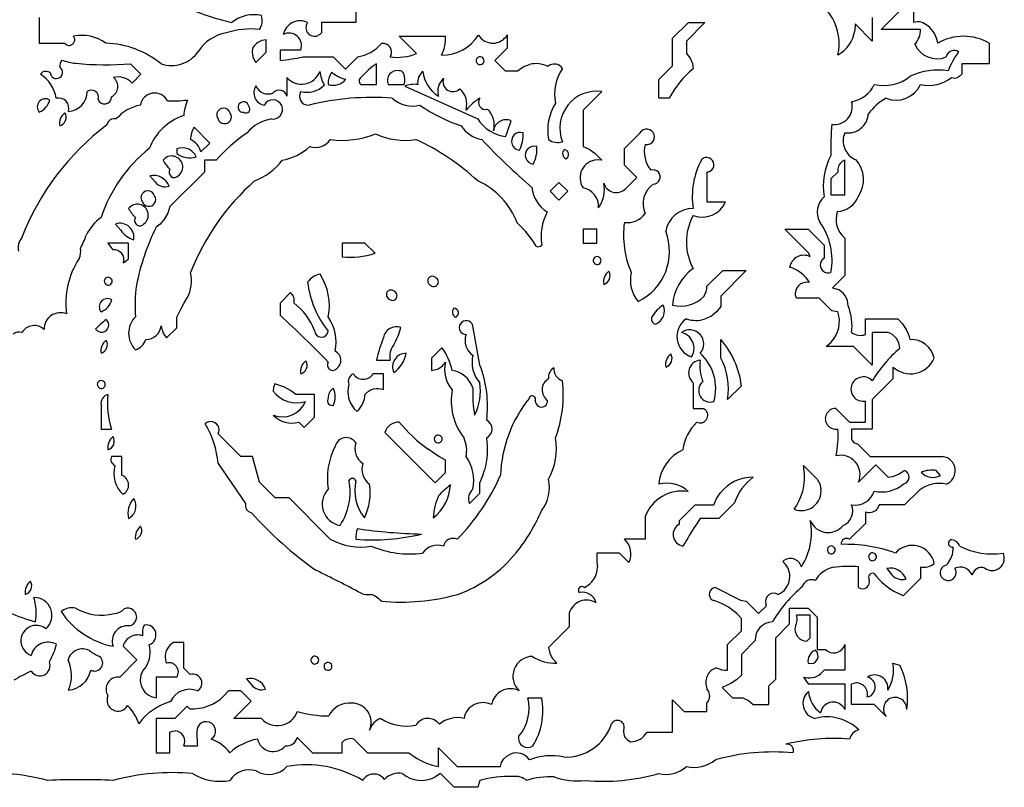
# Model space of a CAD drawing. Extents: x 0.03 to 1.4, y 0.1 to 1.71.
# Tile 2 of 7: x 0.66 to 1.37, y 0.1 to 0.66. Entities that reach past the tile are written whole.
import ezdxf

# ---------------------------------------------------------------- set-up
doc = ezdxf.new("R2010")
doc.units = 0
doc.header["$MEASUREMENT"] = 0
doc.linetypes.add('solid', pattern=[0])
doc.layers.add('1', color=7, linetype='solid')

msp = doc.modelspace()

# ---------------------------------------------------------------- linework, layer by layer
at = {"layer": '1', "color": 3, "linetype": 'solid'}
for p, q in [((1.305158, 0.678622), (1.305158, 0.655079)), ((0.900118, 0.671535), (0.900118, 0.655079)), ((0.670079, 0.658622), (0.670079, 0.640079)), ((1.275157, 0.658622), (1.275157, 0.641535)), ((1.281614, 0.650079), (1.295158, 0.663622)), ((0.875079, 0.655079), (0.875079, 0.647559)), ((0.900118, 0.655079), (0.875079, 0.655079)), ((1.130118, 0.643622), (1.141575, 0.655079)), ((1.153661, 0.655079), (1.140118, 0.641535)), ((1.141575, 0.655079), (1.153661, 0.655079)), ((1.262638, 0.654055), (1.262402, 0.649134)), ((1.275157, 0.641535), (1.262638, 0.654055)), ((0.847402, 0.64626), (0.847362, 0.646339)), ((0.873937, 0.646417), (0.872559, 0.645591)), ((0.875079, 0.647559), (0.873937, 0.646417)), ((0.931575, 0.645079), (0.965118, 0.645079)), ((0.944055, 0.632559), (0.931575, 0.645079)), ((1.010118, 0.646102), (1.010118, 0.636535)), ((1.130118, 0.623622), (1.130118, 0.643622)), ((1.310158, 0.650079), (1.281614, 0.650079)), ((0.670079, 0.640079), (0.688622, 0.640079)), ((0.825079, 0.636535), (0.824764, 0.633465)), ((0.835079, 0.642559), (0.83189, 0.641969)), ((0.835079, 0.633622), (0.835079, 0.642559)), ((0.914882, 0.636024), (0.919055, 0.640079)), ((0.919055, 0.640079), (0.920787, 0.639961)), ((0.920787, 0.639961), (0.922402, 0.63937)), ((1.010118, 0.636535), (1.001142, 0.627559)), ((1.140118, 0.641535), (1.140118, 0.632559)), ((1.305945, 0.639528), (1.305866, 0.639331)), ((1.305945, 0.639355), (1.305945, 0.639528)), ((1.360157, 0.640079), (1.360157, 0.625079)), ((0.785827, 0.634213), (0.785827, 0.634331)), ((0.824764, 0.633465), (0.825236, 0.630433)), ((0.827599, 0.626102), (0.835079, 0.633622)), ((0.845079, 0.635079), (0.845079, 0.627559)), ((0.860079, 0.635079), (0.845079, 0.635079)), ((0.861575, 0.630079), (0.883622, 0.630079)), ((0.883622, 0.630079), (0.892598, 0.621102)), ((0.892598, 0.621102), (0.901575, 0.630079)), ((0.901575, 0.630079), (0.906339, 0.631299)), ((0.906339, 0.631299), (0.910827, 0.633307)), ((0.910827, 0.633307), (0.914882, 0.636024)), ((1.140118, 0.632559), (1.142795, 0.629213)), ((0.744055, 0.617559), (0.736535, 0.625079)), ((0.915118, 0.610079), (0.915118, 0.625079)), ((1.001142, 0.627559), (1.008662, 0.620079)), ((1.017599, 0.620079), (1.021614, 0.622953)), ((1.021614, 0.622953), (1.026181, 0.624685)), ((1.120118, 0.613622), (1.130118, 0.623622)), ((1.142795, 0.629213), (1.144488, 0.625315)), ((1.144488, 0.625315), (1.145118, 0.621535)), ((1.340158, 0.625079), (1.340158, 0.617559)), ((1.360157, 0.625079), (1.340158, 0.625079)), ((0.737598, 0.611102), (0.744055, 0.617559)), ((0.850079, 0.615079), (0.850079, 0.601535)), ((1.008662, 0.620079), (1.017599, 0.620079)), ((1.338977, 0.616299), (1.337559, 0.615354)), ((1.340158, 0.617559), (1.338977, 0.616299)), ((0.903622, 0.610079), (0.915118, 0.610079)), ((0.923622, 0.610079), (0.935118, 0.610079)), ((0.93563, 0.608819), (0.988661, 0.585079)), ((1.120118, 0.600079), (1.120118, 0.613622)), ((1.078661, 0.605079), (1.065118, 0.591535)), ((0.712874, 0.599409), (0.712874, 0.599331)), ((1.127638, 0.600079), (1.120118, 0.600079)), ((1.065118, 0.591535), (1.065118, 0.565079)), ((0.794055, 0.567559), (0.782598, 0.579016)), ((1.095118, 0.563583), (1.106575, 0.575079)), ((1.106575, 0.575079), (1.10752, 0.576181)), ((0.787598, 0.561102), (0.794055, 0.567559)), ((1.065118, 0.565079), (1.069606, 0.563032)), ((0.770079, 0.563307), (0.770079, 0.560079)), ((1.069606, 0.563032), (1.073661, 0.560276)), ((1.073661, 0.560276), (1.078661, 0.555079)), ((1.095118, 0.551535), (1.095118, 0.563583)), ((0.790079, 0.555079), (0.790079, 0.546535)), ((0.798622, 0.555079), (0.790079, 0.555079)), ((1.078661, 0.555079), (1.075276, 0.555354)), ((1.104095, 0.542559), (1.095118, 0.551535)), ((1.255158, 0.555079), (1.253386, 0.554213)), ((1.255158, 0.530079), (1.255158, 0.555079)), ((0.750591, 0.543819), (0.75437, 0.539331)), ((0.790079, 0.546535), (0.765079, 0.521535)), ((1.155118, 0.546535), (1.155118, 0.525039)), ((1.250158, 0.546535), (1.245157, 0.541535)), ((1.047598, 0.539016), (1.041142, 0.532559)), ((1.054095, 0.532559), (1.047598, 0.539016)), ((1.095866, 0.534331), (1.104095, 0.542559)), ((1.245157, 0.541535), (1.245157, 0.530079)), ((1.041142, 0.532559), (1.047598, 0.526102)), ((1.047598, 0.526102), (1.054095, 0.532559)), ((1.245157, 0.530079), (1.255158, 0.530079)), ((1.155118, 0.525039), (1.168661, 0.525039)), ((0.763662, 0.516811), (0.76126, 0.51252)), ((0.765079, 0.521535), (0.763662, 0.516811)), ((0.725591, 0.508819), (0.729331, 0.504331)), ((0.740079, 0.513583), (0.739606, 0.512756)), ((0.758032, 0.508819), (0.755079, 0.506535)), ((0.76126, 0.51252), (0.758032, 0.508819)), ((1.065118, 0.505039), (1.065118, 0.495039)), ((1.075118, 0.505039), (1.065118, 0.505039)), ((1.075118, 0.495039), (1.075118, 0.505039)), ((1.211614, 0.505039), (1.228662, 0.505039)), ((1.229095, 0.487559), (1.211614, 0.505039)), ((1.228662, 0.505039), (1.240158, 0.493583)), ((0.720079, 0.495039), (0.723622, 0.490039)), ((0.735079, 0.495039), (0.720079, 0.495039)), ((0.735079, 0.483583), (0.735079, 0.495039)), ((0.890118, 0.495039), (0.890118, 0.485039)), ((0.906575, 0.495039), (0.890118, 0.495039)), ((0.914055, 0.487559), (0.906575, 0.495039)), ((1.065118, 0.495039), (1.075118, 0.495039)), ((1.240158, 0.493583), (1.240158, 0.484016)), ((1.255158, 0.498583), (1.255158, 0.471535)), ((1.230118, 0.485039), (1.229095, 0.487559)), ((0.731339, 0.480591), (0.735079, 0.483583)), ((1.238071, 0.481811), (1.237559, 0.480394)), ((1.238976, 0.483032), (1.238071, 0.481811)), ((1.240158, 0.484016), (1.238976, 0.483032)), ((1.155118, 0.463622), (1.166614, 0.475039)), ((1.183661, 0.475039), (1.165118, 0.456496)), ((1.166614, 0.475039), (1.183661, 0.475039)), ((1.255158, 0.471535), (1.246181, 0.462559)), ((0.852598, 0.459016), (0.845079, 0.451496)), ((1.219488, 0.457087), (1.21941, 0.459173)), ((1.246181, 0.462559), (1.249488, 0.461654)), ((0.772598, 0.446102), (0.775079, 0.451102)), ((0.775079, 0.451102), (0.777717, 0.455236)), ((0.845079, 0.451496), (0.845079, 0.442559)), ((1.165118, 0.456496), (1.165118, 0.449016)), ((1.220118, 0.455039), (1.219488, 0.457087)), ((1.236614, 0.455039), (1.220118, 0.455039)), ((1.245866, 0.445787), (1.236614, 0.455039)), ((0.770079, 0.441102), (0.772598, 0.446102)), ((1.162126, 0.445118), (1.158307, 0.442047)), ((1.165118, 0.449016), (1.162126, 0.445118)), ((1.250158, 0.445039), (1.245866, 0.445787)), ((0.770079, 0.433583), (0.770079, 0.441102)), ((1.158307, 0.442047), (1.153898, 0.439921)), ((1.270158, 0.440039), (1.293661, 0.440039)), ((1.270158, 0.428583), (1.270158, 0.440039)), ((1.293661, 0.440039), (1.297047, 0.436457)), ((1.297047, 0.436457), (1.299764, 0.432362)), ((0.762598, 0.426102), (0.770079, 0.433583)), ((0.990118, 0.406496), (0.985118, 0.435039)), ((1.275157, 0.430039), (1.275157, 0.406496)), ((1.286614, 0.430039), (1.275157, 0.430039)), ((1.165118, 0.411496), (1.165118, 0.425039)), ((1.241614, 0.420039), (1.245354, 0.423189)), ((0.962598, 0.419016), (0.955118, 0.411496)), ((1.261614, 0.420039), (1.241614, 0.420039)), ((1.275157, 0.406496), (1.261614, 0.420039)), ((0.915118, 0.410039), (0.925118, 0.410039)), ((0.955118, 0.411496), (0.955118, 0.402559)), ((0.955118, 0.402559), (0.958307, 0.40315)), ((1.290158, 0.405039), (1.290158, 0.396496)), ((0.920118, 0.400039), (0.912598, 0.400039)), ((0.920118, 0.388583), (0.920118, 0.400039)), ((1.145118, 0.393583), (1.145118, 0.375039)), ((1.290158, 0.396496), (1.275157, 0.381496)), ((0.713622, 0.390039), (0.714252, 0.389685)), ((0.840394, 0.390276), (0.840079, 0.387559)), ((0.841339, 0.392756), (0.840394, 0.390276)), ((0.848307, 0.390354), (0.841339, 0.392756)), ((0.852598, 0.387992), (0.848307, 0.390354)), ((0.856575, 0.385039), (0.852598, 0.387992)), ((1.180118, 0.391496), (1.170118, 0.381496)), ((0.870079, 0.385039), (0.856575, 0.385039)), ((0.870079, 0.368583), (0.870079, 0.385039)), ((0.880079, 0.382559), (0.879685, 0.381772)), ((1.265512, 0.380472), (1.263465, 0.381575)), ((1.267795, 0.379961), (1.265512, 0.380472)), ((1.270158, 0.380039), (1.267795, 0.379961)), ((1.270158, 0.365039), (1.270158, 0.380039)), ((1.275157, 0.381496), (1.275157, 0.360039)), ((0.715079, 0.377559), (0.715079, 0.360039)), ((1.145118, 0.375039), (1.152638, 0.375039)), ((1.152638, 0.375039), (1.153819, 0.374213)), ((1.248662, 0.375039), (1.258662, 0.365039)), ((0.858622, 0.365039), (0.862598, 0.361063)), ((0.862598, 0.361063), (0.870079, 0.368583)), ((1.258662, 0.365039), (1.270158, 0.365039)), ((0.715079, 0.360039), (0.722598, 0.360039)), ((0.800079, 0.356496), (0.800669, 0.357992)), ((0.800827, 0.359567), (0.800551, 0.361102)), ((0.800669, 0.357992), (0.800827, 0.359567)), ((0.921142, 0.357559), (0.957599, 0.321063)), ((1.260158, 0.360039), (1.260158, 0.35252)), ((1.275157, 0.360039), (1.260158, 0.360039)), ((0.816575, 0.340039), (0.800079, 0.356496)), ((1.260158, 0.35252), (1.260748, 0.351378)), ((0.956654, 0.342559), (0.952598, 0.345315)), ((1.26441, 0.349291), (1.273661, 0.340039)), ((0.730079, 0.340039), (0.722598, 0.340039)), ((0.730079, 0.326496), (0.730079, 0.340039)), ((0.825079, 0.340039), (0.816575, 0.340039)), ((0.830079, 0.321496), (0.825079, 0.340039)), ((0.960827, 0.339961), (0.956654, 0.342559)), ((0.965118, 0.33752), (0.960827, 0.339961)), ((0.965118, 0.328583), (0.965118, 0.33752)), ((1.273661, 0.340039), (1.281181, 0.340039)), ((1.281181, 0.340039), (1.323701, 0.340039)), ((1.323701, 0.340039), (1.326378, 0.340039)), ((0.800079, 0.335039), (0.820079, 0.306063)), ((0.992087, 0.325591), (0.993661, 0.330236)), ((1.225118, 0.333583), (1.235118, 0.323583)), ((1.277638, 0.334016), (1.265158, 0.321496)), ((1.286614, 0.325039), (1.277638, 0.334016)), ((1.324646, 0.32626), (1.321614, 0.330039)), ((0.957599, 0.321063), (0.965118, 0.328583)), ((0.990118, 0.321063), (0.992087, 0.325591)), ((1.235118, 0.323583), (1.236969, 0.320315)), ((0.841575, 0.310039), (0.830079, 0.321496)), ((0.990118, 0.313583), (0.990118, 0.321063)), ((1.236969, 0.320315), (1.237874, 0.316693)), ((1.30941, 0.315748), (1.298661, 0.305039)), ((0.851575, 0.310039), (0.841575, 0.310039)), ((0.881575, 0.28), (0.851575, 0.310039)), ((0.982599, 0.306063), (0.990118, 0.313583)), ((1.160118, 0.305039), (1.162126, 0.309528)), ((1.162126, 0.309528), (1.164843, 0.313622)), ((1.135118, 0.293583), (1.146575, 0.305039)), ((1.146575, 0.305039), (1.160118, 0.305039)), ((1.175118, 0.306496), (1.163661, 0.295039)), ((1.279449, 0.303268), (1.278347, 0.301732)), ((1.280158, 0.305039), (1.279449, 0.303268)), ((1.298661, 0.305039), (1.280158, 0.305039)), ((1.110118, 0.296457), (1.110118, 0.280039)), ((1.135118, 0.291063), (1.135118, 0.293583)), ((1.150118, 0.295039), (1.147087, 0.290354)), ((1.163661, 0.295039), (1.150118, 0.295039)), ((1.270158, 0.300039), (1.270158, 0.291496)), ((1.270158, 0.291496), (1.258662, 0.280039)), ((1.110118, 0.280039), (1.095118, 0.280039)), ((1.255551, 0.280512), (1.254567, 0.280118)), ((1.256614, 0.28063), (1.255551, 0.280512)), ((1.257677, 0.280472), (1.256614, 0.28063)), ((1.258662, 0.280039), (1.257677, 0.280472)), ((1.075118, 0.270039), (1.075118, 0.263976)), ((1.091575, 0.270039), (1.075118, 0.270039)), ((1.098346, 0.263268), (1.091575, 0.270039)), ((1.075118, 0.263976), (1.075591, 0.259685)), ((1.265158, 0.245039), (1.265158, 0.260039)), ((1.285669, 0.25878), (1.28941, 0.254291)), ((1.310158, 0.260039), (1.310158, 0.251496)), ((1.310158, 0.251496), (1.297638, 0.238976)), ((1.161181, 0.245039), (1.179449, 0.235827)), ((1.22441, 0.245866), (1.22441, 0.245748)), ((1.297638, 0.238976), (1.293189, 0.241063)), ((1.179449, 0.235827), (1.183661, 0.235039)), ((1.183661, 0.235039), (1.192638, 0.226063)), ((1.192638, 0.226063), (1.198346, 0.231811)), ((1.198346, 0.231811), (1.197756, 0.233268)), ((1.215118, 0.230039), (1.228662, 0.230039)), ((1.215118, 0.218543), (1.215118, 0.230039)), ((1.228662, 0.230039), (1.235118, 0.223543)), ((1.055118, 0.226496), (1.055118, 0.216496)), ((1.180118, 0.22252), (1.176693, 0.226024)), ((1.180118, 0.213543), (1.180118, 0.22252)), ((1.230118, 0.225039), (1.220118, 0.225039)), ((1.230118, 0.208543), (1.230118, 0.225039)), ((1.235118, 0.223543), (1.235118, 0.200039)), ((1.055118, 0.216496), (1.040118, 0.201496)), ((1.205118, 0.208543), (1.215118, 0.218543)), ((1.170118, 0.203543), (1.180118, 0.213543)), ((1.205118, 0.178543), (1.205118, 0.208543)), ((1.227638, 0.206063), (1.230118, 0.208543)), ((0.731102, 0.20252), (0.741102, 0.19252)), ((0.765118, 0.203189), (0.763228, 0.200827)), ((0.767599, 0.205039), (0.765118, 0.203189)), ((0.775079, 0.205039), (0.767599, 0.205039)), ((0.775079, 0.186496), (0.775079, 0.205039)), ((1.040118, 0.201496), (1.040906, 0.197441)), ((1.170118, 0.185039), (1.170118, 0.203543)), ((1.190118, 0.206496), (1.180118, 0.196496)), ((1.255158, 0.203543), (1.255158, 0.185039)), ((1.040906, 0.197441), (1.042677, 0.19378)), ((1.042677, 0.19378), (1.046142, 0.190039)), ((1.180118, 0.196496), (1.180118, 0.181496)), ((1.235118, 0.200039), (1.241181, 0.200039)), ((1.241181, 0.200039), (1.242913, 0.198701)), ((0.741102, 0.19252), (0.728622, 0.180039)), ((0.779803, 0.181772), (0.775079, 0.186496)), ((1.290158, 0.190039), (1.295158, 0.188543)), ((0.728622, 0.180039), (0.726299, 0.18)), ((0.755079, 0.180039), (0.755079, 0.165)), ((0.770079, 0.180039), (0.755079, 0.180039)), ((0.820591, 0.17878), (0.82437, 0.174291)), ((1.180118, 0.181496), (1.176535, 0.17811)), ((1.225118, 0.180039), (1.228662, 0.175)), ((1.240158, 0.185039), (1.237835, 0.18248)), ((1.255158, 0.185039), (1.240158, 0.185039)), ((1.17252, 0.175315), (1.166181, 0.17252)), ((1.166181, 0.17252), (1.173661, 0.165)), ((1.176535, 0.17811), (1.17252, 0.175315)), ((1.200118, 0.173543), (1.205118, 0.178543)), ((1.200118, 0.16), (1.200118, 0.173543)), ((1.228662, 0.175), (1.255158, 0.175)), ((1.255158, 0.175), (1.255158, 0.156496)), ((1.260158, 0.175), (1.262165, 0.175669)), ((1.260158, 0.16), (1.260158, 0.175)), ((0.807598, 0.17), (0.804331, 0.166339)), ((0.816575, 0.17), (0.807598, 0.17)), ((0.824055, 0.16252), (0.816575, 0.17)), ((1.025118, 0.165), (1.035118, 0.165)), ((1.173661, 0.165), (1.181181, 0.165)), ((1.181181, 0.165), (1.185236, 0.162992)), ((1.286378, 0.170472), (1.286378, 0.170551)), ((0.777599, 0.158976), (0.768622, 0.15)), ((0.779567, 0.157008), (0.777599, 0.158976)), ((0.811535, 0.15), (0.824055, 0.16252)), ((1.130118, 0.163543), (1.138662, 0.155)), ((1.130118, 0.14), (1.130118, 0.163543)), ((1.155118, 0.161063), (1.15626, 0.162756)), ((1.155118, 0.155), (1.155118, 0.161063)), ((1.185236, 0.162992), (1.188661, 0.16)), ((1.188661, 0.16), (1.200118, 0.16)), ((1.276614, 0.16), (1.260158, 0.16)), ((1.285158, 0.151496), (1.276614, 0.16)), ((1.138662, 0.155), (1.155118, 0.155)), ((0.755079, 0.15), (0.755079, 0.125)), ((0.768622, 0.15), (0.755079, 0.15)), ((0.831575, 0.15), (0.811535, 0.15)), ((0.765079, 0.14), (0.76689, 0.140709)), ((0.765079, 0.125), (0.765079, 0.14)), ((0.76689, 0.140709), (0.76878, 0.140906)), ((0.857598, 0.136063), (0.868622, 0.125)), ((1.018347, 0.13689), (1.018347, 0.136772)), ((1.111575, 0.14), (1.130118, 0.14)), ((0.775079, 0.13), (0.785079, 0.13)), ((0.890118, 0.13252), (0.891693, 0.133937)), ((0.890118, 0.125), (0.890118, 0.13252)), ((0.898622, 0.135), (0.908622, 0.125)), ((0.755079, 0.125), (0.765079, 0.125)), ((0.868622, 0.125), (0.890118, 0.125)), ((0.908622, 0.125), (0.938622, 0.125)), ((0.938622, 0.125), (0.942599, 0.122126)), ((0.960118, 0.128543), (0.973661, 0.115)), ((0.960118, 0.115), (0.960118, 0.128543)), ((1.00752, 0.120551), (1.009724, 0.122638)), ((1.009724, 0.122638), (1.012362, 0.124134)), ((0.973661, 0.115), (1.005118, 0.115)), ((1.005118, 0.115), (1.005945, 0.117953)), ((1.005945, 0.117953), (1.00752, 0.120551)), ((0.961575, 0.11), (0.95748, 0.107323)), ((0.971575, 0.1), (0.961575, 0.11)), ((0.990118, 0.105), (0.988661, 0.1)), ((0.988661, 0.1), (0.971575, 0.1))]:
    msp.add_line(p, q, dxfattribs=at)
for centre, radius, start, end in [((1.214183, 0.639819), 0.036916, 347.032732, 432.768962), ((0.858749, 0.858393), 0.209097, 246.247543, 256.540157), ((0.82592, 0.635831), 0.024898, 76.873554, 129.513613), ((0.820875, 0.656568), 0.011261, 324.815465, 378.167183), ((0.85958, 0.643975), 0.012391, 63.652978, 169.376418), ((0.870116, 0.651357), 0.006263, 143.538051, 292.964053), ((1.308163, 0.645115), 0.010407, 45.687914, 106.784263), ((1.303765, 0.637551), 0.019041, 7.628068, 52.209597), ((0.691872, 0.642551), 0.004083, 217.266077, 398.245231), ((0.701231, 0.616304), 0.029425, 53.769213, 102.067376), ((0.811379, 0.617432), 0.030634, 100.441309, 146.521191), ((0.823997, 0.590646), 0.059743, 84.157093, 107.70612), ((0.851558, 0.638266), 0.009098, -20.507274, 117.460771), ((0.937602, 0.64338), 0.027568, -25.89963, 3.532358), ((0.96272, 0.662665), 0.031328, 269.418369, 327.743465), ((0.999619, 0.652237), 0.01216, 211.160038, 329.703422), ((1.238241, 0.652885), 0.02445, 299.169024, 351.174367), ((1.29655, 0.649281), 0.01363, 313.114504, 363.354446), ((1.341394, 0.607369), 0.037706, 60.157362, 119.830792), ((0.716682, 0.574031), 0.066037, 50.571899, 88.316081), ((0.835979, 0.629856), 0.012784, 108.655838, 148.502243), ((0.919435, 0.63346), 0.006613, -30.753494, 63.348242), ((1.322023, 0.646247), 0.017493, 203.202246, 292.442582), ((0.766192, 0.647518), 0.023719, 251.388855, 325.876091), ((0.836249, 0.633631), 0.011468, 196.1906, 221.031598), ((0.826574, 0.803961), 0.17737, 275.988355, 281.380909), ((0.930034, 0.666085), 0.03634, 262.225388, 292.695445), ((0.990272, 0.627389), 0.002816, 60.618236, 235.112836), ((0.990358, 0.627335), 0.002823, 233.045973, 422.690218), ((1.334543, 0.628868), 0.005967, 56.067951, 168.277775), ((1.403229, 0.588079), 0.079771, 145.012747, 156.349915), ((0.682716, 0.618814), 0.004428, -137.561014, 57.752808), ((0.694879, 0.622971), 0.009809, 150.538476, 182.405908), ((0.703835, 0.68167), 0.056645, 252.008043, 262.796473), ((0.718825, 0.846737), 0.222365, 264.298094, 274.56825), ((0.942333, 0.582735), 0.050335, 122.729197, 138.955469), ((1.030742, 0.605978), 0.019255, 62.587861, 103.700993), ((1.044385, 0.618034), 0.006943, 32.567073, 133.495719), ((0.675014, 0.614953), 0.004701, 45.530085, 146.325735), ((0.656979, 0.595808), 0.025934, 9.478363, 57.003212), ((0.682648, 0.618802), 0.004369, 186.509616, 222.926938), ((0.719111, 0.60853), 0.008206, 295.152118, 412.947322), ((0.727525, 0.601845), 0.013681, 42.582138, 104.692252), ((0.860665, 0.624228), 0.013992, 220.833854, 340.542632), ((0.907364, 0.624863), 0.033922, 188.981666, 206.802378), ((0.892951, 0.611273), 0.012928, 143.208781, 185.301171), ((0.898069, 0.636808), 0.023548, 228.930118, 257.058513), ((0.906292, 0.612632), 0.003695, 121.351397, 223.719083), ((0.930145, 0.613053), 0.00717, 78.499876, 204.511881), ((0.931772, 0.6166), 0.003484, 30.828738, 93.247167), ((0.925248, 0.613819), 0.010555, 339.246016, 385.638204), ((0.954785, 0.611749), 0.00981, 127.166115, 189.805787), ((0.972812, 0.621994), 0.024077, 185.785588, 238.180636), ((1.077461, 0.603113), 0.033005, 145.575128, 191.495948), ((1.188176, 0.568609), 0.068229, 129.129439, 152.532819), ((1.283521, 0.639624), 0.030341, 256.843089, 309.055688), ((1.323177, 0.571174), 0.049401, 81.876438, 114.567346), ((1.316054, 0.636604), 0.027173, 257.467003, 307.611913), ((1.334746, 0.621522), 0.006779, 251.886274, 294.524177), ((0.835119, 0.603996), 0.009042, 146.277066, 260.471252), ((0.836248, 0.61253), 0.009336, 202.114525, 294.226955), ((0.864673, 0.622113), 0.017643, 254.906895, 314.719496), ((0.88359, 0.621548), 0.011994, 252.978923, 320.12887), ((0.942712, 0.59186), 0.018377, 82.47575, 112.665825), ((0.972328, 0.605084), 0.012715, 131.767299, 196.205032), ((0.970517, 0.612017), 0.00713, 159.037963, 315.816691), ((1.256547, 0.619381), 0.022119, 279.395718, 335.129416), ((1.292392, 0.618243), 0.019552, 248.283325, 335.319504), ((0.690642, 0.605011), 0.014437, 272.765817, 360.222934), ((0.708072, 0.601003), 0.005057, -18.295468, 126.295197), ((0.717602, 0.600952), 0.004999, 198.931841, 361.714866), ((0.754011, 0.593359), 0.010531, 28.028033, 170.599366), ((0.844429, 0.600155), 0.005816, 13.733031, 138.405936), ((0.865751, 0.60168), 0.006613, 149.073646, 273.383895), ((0.911582, 0.413555), 0.187125, 85.404289, 104.053694), ((0.96562, 0.595746), 0.015097, 343.805795, 408.468344), ((1.075204, 0.578373), 0.026929, 82.623719, 201.318897), ((0.674682, 0.593791), 0.005914, 58.239117, 218.879744), ((0.665325, 0.602052), 0.012882, 291.653066, 345.465132), ((0.684288, 0.592872), 0.007411, -17.929622, 103.488847), ((0.748825, 0.565617), 0.029918, 100.014843, 139.419362), ((0.768045, 0.669501), 0.071351, 266.192488, 277.854035), ((0.818262, 0.583098), 0.043414, 158.769813, 174.10226), ((0.818444, 0.593642), 0.0039, 10.171946, 205.409011), ((0.820435, 0.59222), 0.002806, 229.74068, 408.795619), ((0.839872, 0.591968), 0.006981, -41.28042, 153.536096), ((0.941263, 0.616331), 0.021906, 227.895781, 284.034428), ((1.017287, 0.699003), 0.1257, 235.767847, 251.102069), ((1.013458, 0.562635), 0.044122, 121.93643, 139.079778), ((0.994209, 0.597062), 0.005083, 143.591381, 288.564919), ((1.076576, 0.576889), 0.037088, 148.014393, 190.581454), ((1.247804, 0.593982), 0.012861, 260.445604, 376.149897), ((1.303851, 0.566033), 0.03884, 118.770187, 144.366358), ((0.694984, 0.581656), 0.01003, 127.927408, 189.045231), ((0.683231, 0.586289), 0.006479, 286.574903, 390.397111), ((0.787897, 0.549172), 0.04047, 108.464828, 159.140525), ((0.803954, 0.588071), 0.004896, 165.565206, 217.6712), ((0.804081, 0.587728), 0.005113, 18.267182, 162.197559), ((0.804803, 0.586591), 0.00496, 197.746831, 393.537755), ((0.817845, 0.593125), 0.003144, 201.57813, 284.321425), ((0.839927, 0.591865), 0.006871, 259.051201, 319.064064), ((0.984498, 0.580709), 0.016168, 345.04195, 405.517183), ((1.257511, 0.589699), 0.014809, 260.854589, 355.981618), ((0.832072, 0.431403), 0.187153, 127.042147, 158.82188), ((0.724598, 0.579964), 0.005331, 73.607842, 171.11869), ((0.843742, 0.55585), 0.029674, 99.936377, 139.608968), ((0.996032, 0.593015), 0.023366, 213.617981, 259.001975), ((1.011856, 0.59952), 0.027323, 211.907603, 263.700965), ((1.009269, 0.575302), 0.009233, 67.28056, 172.320762), ((0.878092, 0.624167), 0.140654, 338.388417, 343.32996), ((1.476723, 0.56473), 0.231647, 175.89807, 181.520583), ((0.79684, 0.570177), 0.016762, 148.175039, 180.331607), ((0.894833, 0.469426), 0.128814, 124.895022, 138.322392), ((0.889973, 0.633906), 0.064377, 262.504387, 292.270089), ((0.936177, 0.621608), 0.052064, 245.238079, 278.221154), ((1.019672, 0.568837), 0.006526, 73.042214, 262.840863), ((0.999575, 0.57313), 0.022086, 330.820841, 365.062253), ((1.111328, 0.572025), 0.005637, -62.874664, 132.494154), ((1.26902, 0.569283), 0.015025, 157.310868, 247.977183), ((0.774322, 0.557618), 0.013726, 14.704588, 65.202618), ((0.839345, 0.594538), 0.040116, 280.382353, 312.747542), ((0.870765, 0.577506), 0.013115, 251.365879, 325.506004), ((0.876304, 0.420204), 0.164299, 46.854015, 65.812144), ((1.343649, 0.903694), 0.485031, 223.457989, 229.398324), ((1.029672, 0.558837), 0.006526, 73.042214, 262.840863), ((1.009575, 0.56313), 0.022086, 330.820841, 365.062253), ((1.046607, 0.579282), 0.011261, 234.814664, 288.167822), ((1.13161, 0.561654), 0.022039, 167.202321, 218.698925), ((1.111318, 0.572294), 0.005882, 258.234416, 296.015836), ((0.816967, 0.479511), 0.107434, 128.506078, 161.509863), ((0.766407, 0.550238), 0.007968, 306.808655, 502.585455), ((0.774213, 0.553493), 0.010649, 22.447446, 112.84099), ((0.77948, 0.572204), 0.015343, 232.211105, 287.349593), ((1.054632, 0.559931), 0.004335, 138.641338, 242.02776), ((1.051149, 0.559296), 0.003507, 294.420768, 446.248251), ((1.286263, 0.536315), 0.046749, 151.55477, 189.520742), ((0.786268, 0.570064), 0.030174, 209.7781, 225.392223), ((0.810913, 0.581794), 0.044559, 290.578131, 323.16175), ((1.075902, 0.542358), 0.013011, 92.76056, 214.020173), ((1.200491, 0.528809), 0.056063, 151.418535, 188.99964), ((1.154893, 0.551794), 0.005284, -61.167254, 133.442253), ((1.257516, 0.547959), 0.007495, 123.439454, 190.945417), ((1.246953, 0.54102), 0.021806, -33.401312, 41.098), ((0.753205, 0.53193), 0.012173, 21.035359, 102.401524), ((0.768276, 0.546409), 0.003866, 145.789063, 318.718292), ((1.115988, 0.542978), 0.005144, -89.166911, 107.873023), ((1.155098, 0.551209), 0.004673, 270.251314, 300.093841), ((0.761599, 0.544982), 0.009176, 218.017125, 288.868733), ((0.940654, 0.410807), 0.17241, 131.427706, 158.647468), ((0.966503, 0.490604), 0.05421, 20.608624, 65.873746), ((1.057605, 0.533878), 0.022999, 324.709433, 371.804202), ((1.089235, 0.541061), 0.009448, 195.205427, 314.575864), ((1.126458, 0.523454), 0.017744, 125.86159, 202.947931), ((0.748647, 0.52798), 0.004624, 163.52981, 219.497155), ((0.749076, 0.527731), 0.005106, 17.789122, 162.257827), ((0.74979, 0.526578), 0.004956, 198.081346, 393.201314), ((1.051533, 0.537671), 0.023647, 185.429244, 238.263253), ((1.062675, 0.52156), 0.013737, -4.048656, 79.755381), ((0.741424, 0.515237), 0.007958, 306.712076, 502.883278), ((1.151669, 0.53233), 0.01849, 249.248622, 336.777777), ((1.2497, 0.517572), 0.01457, 130.914516, 208.453672), ((1.248637, 0.535698), 0.017821, 273.623928, 337.976284), ((0.762099, 0.535799), 0.03128, 210.253153, 225.254226), ((1.072281, 0.499737), 0.037669, 151.763433, 189.403495), ((1.097613, 0.524845), 0.015014, 260.434778, 326.397528), ((1.14468, 0.50019), 0.019854, 88.736964, 170.160667), ((1.179664, 0.495787), 0.039548, 150.86933, 209.130659), ((1.266904, 0.512278), 0.018043, 161.800433, 229.380435), ((0.734137, 0.486791), 0.032879, 125.42595, 155.031907), ((0.728848, 0.499208), 0.010148, 349.292049, 468.723699), ((0.743273, 0.511446), 0.003893, 160.342693, 318.336867), ((0.972922, 0.459748), 0.066769, 29.588342, 48.408966), ((1.163022, 0.500781), 0.068532, 172.235801, 203.382758), ((1.197116, 0.482308), 0.048827, 349.706369, 395.454272), ((0.649454, 0.519331), 0.057963, 330.856139, 341.218967), ((0.745315, 0.516046), 0.019818, 216.2373, 250.864321), ((0.907441, 0.431421), 0.169872, 153.75656, 168.829132), ((1.087548, 0.488878), 0.040345, 295.816449, 381.375668), ((0.667013, 0.491363), 0.012162, 141.010225, 191.128962), ((1.032517, 0.495699), 0.003353, 242.804073, 320.866994), ((0.688045, 0.488753), 0.012261, 336.069623, 371.047281), ((0.724505, 0.482885), 0.007209, -18.556982, 97.032331), ((0.896051, 0.543638), 0.058898, 264.218655, 287.79932), ((0.74745, 0.451635), 0.057934, 146.300019, 187.989591), ((1.075277, 0.482367), 0.002833, 60.91914, 235.241346), ((1.075362, 0.482314), 0.00284, 233.211318, 422.944848), ((1.225422, 0.475676), 0.010475, 63.366704, 169.643335), ((1.243244, 0.479091), 0.005832, 167.095961, 289.15946), ((0.753479, 0.467682), 0.027246, 332.819354, 372.507193), ((0.876184, 0.459288), 0.013261, 98.549685, 146.871071), ((0.838404, 0.449595), 0.042455, 349.002149, 392.492692), ((1.089923, 0.466656), 0.009937, 127.612563, 189.359447), ((1.078247, 0.471258), 0.006494, 286.744619, 390.227893), ((1.123366, 0.468005), 0.023907, 166.509056, 220.247137), ((1.165435, 0.44754), 0.035405, 125.018198, 175.951694), ((1.207593, 0.452925), 0.025758, 31.280231, 73.013025), ((0.720237, 0.467367), 0.002833, 60.916927, 235.238586), ((0.720323, 0.467314), 0.00284, 233.213585, 422.946405), ((0.933953, 0.474801), 0.069369, 186.843172, 219.046048), ((0.955703, 0.467489), 0.003428, 41.572722, 247.114738), ((0.9567, 0.466774), 0.003376, 226.360829, 422.330131), ((1.227475, 0.45849), 0.008095, 74.735431, 175.159518), ((0.845526, 0.449652), 0.105763, 172.02218, 184.422754), ((0.848793, 0.453603), 0.006617, 341.796791, 414.893052), ((0.925703, 0.457489), 0.003428, 41.572722, 247.116104), ((0.9267, 0.456774), 0.003376, 226.35863, 422.330363), ((1.141668, 0.463715), 0.013451, 327.342936, 359.608842), ((1.244575, 0.449548), 0.013064, -0.956356, 67.910911), ((0.719687, 0.44877), 0.005929, 58.386602, 218.986137), ((0.710183, 0.457123), 0.013038, 292.05408, 345.319785), ((0.827949, 0.415595), 0.045031, 20.678517, 52.95292), ((1.136237, 0.472204), 0.022993, 254.566259, 316.776558), ((0.685567, 0.432727), 0.011755, 67.432443, 181.972181), ((0.974537, 0.444916), 0.004278, 138.395779, 243.047917), ((0.971129, 0.44427), 0.003492, 294.885904, 446.557932), ((1.138765, 0.426956), 0.027759, 123.739682, 148.412139), ((1.113638, 0.445879), 0.010563, 292.253877, 383.197532), ((1.229533, 0.43812), 0.021755, 316.658963, 378.545913), ((1.222577, 0.434941), 0.037899, -7.430991, 22.314038), ((0.750826, 0.396328), 0.053765, 126.535074, 137.632557), ((0.715407, 0.435549), 0.005241, 214.786022, 409.38434), ((0.751903, 0.429528), 0.016824, 134.652166, 225.347823), ((0.315485, -0.138006), 0.785828, 44.071724, 47.628842), ((0.852605, 0.42295), 0.033148, 348.772463, 394.020591), ((0.980257, 0.433617), 0.005065, 16.30833, 210.795549), ((1.118705, 0.439886), 0.003931, 155.824168, 254.254932), ((1.14886, 0.427108), 0.015609, 124.059403, 251.311005), ((1.147182, 0.460296), 0.021453, 250.775521, 288.24207), ((0.655478, 0.423777), 0.006599, 71.617477, 130.180236), ((0.666629, 0.424489), 0.010633, 47.453088, 148.535605), ((0.747463, 0.436487), 0.011448, 270.679523, 352.738542), ((0.774733, 0.436502), 0.015982, 185.251396, 220.596761), ((0.875095, 0.431717), 0.005021, 182.515973, 352.971691), ((0.929713, 0.424487), 0.009803, 71.428684, 168.166928), ((0.876788, 0.449421), 0.058188, 330.833354, 344.406534), ((0.980263, 0.433688), 0.005107, 211.444065, 268.375614), ((1.142582, 0.421849), 0.010157, -42.098568, 126.254626), ((1.134011, 0.41863), 0.011694, 327.362552, 437.333509), ((1.266577, 0.439055), 0.011067, 234.547658, 288.876195), ((1.28253, 0.41808), 0.012638, 2.280961, 71.144055), ((1.27186, 0.417185), 0.031764, 14.315993, 28.542331), ((0.724984, 0.416616), 0.01003, 127.926397, 189.045723), ((0.713208, 0.421258), 0.006494, 286.745166, 390.226131), ((0.736074, 0.429105), 0.012221, 289.130678, 340.568678), ((1.032518, 0.383358), 0.120394, 159.003744, 167.19602), ((0.992547, 0.424392), 0.013116, 161.369107, 235.500954), ((1.117863, 0.383782), 0.062731, 7.063495, 41.123336), ((1.303185, 0.407643), 0.017405, 12.789659, 91.800939), ((0.881858, 0.409829), 0.007422, 304.879318, 423.945689), ((0.937469, 0.413051), 0.012713, 140.935411, 193.703878), ((0.936679, 0.405102), 0.009938, 90.597897, 203.979945), ((0.916614, 0.417989), 0.020178, 302.983476, 351.594571), ((0.929706, 0.394039), 0.041301, 11.904613, 37.210283), ((1.127167, 0.389553), 0.034297, -16.104975, 47.995715), ((1.356476, 0.346225), 0.094845, 130.279441, 149.024551), ((0.869893, 0.401627), 0.009942, 127.373548, 189.188078), ((0.858261, 0.40626), 0.006481, 286.288253, 390.273068), ((0.883271, 0.406385), 0.003875, 145.455053, 316.951909), ((0.954218, 0.415261), 0.012783, 288.654477, 328.503149), ((0.986369, 0.40327), 0.021904, 165.964226, 222.108036), ((1.006369, 0.40827), 0.021905, 165.964991, 222.107708), ((1.135023, 0.406616), 0.01003, 127.926397, 189.045723), ((1.123247, 0.411258), 0.006494, 286.745603, 390.22624), ((1.151031, 0.400774), 0.00931, 95.625797, 230.573492), ((1.181615, 0.406231), 0.031726, 173.104769, 201.646227), ((1.124013, 0.389229), 0.046749, 350.479245, 388.445224), ((1.302863, 0.41893), 0.018825, 227.552636, 336.739528), ((0.966873, 0.383425), 0.019407, 19.92639, 80.373954), ((0.913809, 0.376645), 0.08194, 352.885084, 381.364804), ((1.048125, 0.397654), 0.00809, 121.830262, 188.227548), ((1.053384, 0.404003), 0.00954, 176.849437, 249.979514), ((0.715149, 0.392379), 0.002794, 75.132074, 236.860777), ((0.715343, 0.392297), 0.002831, 247.324128, 439.353612), ((0.900209, 0.394799), 0.005562, 109.564137, 203.74819), ((0.905471, 0.404579), 0.00845, 212.525448, 327.506751), ((0.952079, 0.387557), 0.038514, -27.054808, 9.001105), ((1.044594, 0.388411), 0.009242, 118.97068, 235.576967), ((0.963019, 0.384514), 0.087733, 339.355654, 366.890225), ((1.157495, 0.388041), 0.00842, 129.611104, 288.153715), ((1.268637, 0.388892), 0.008961, 43.310954, 234.745733), ((0.857135, 0.400345), 0.021316, 216.85561, 287.7176), ((0.887279, 0.383163), 0.007225, 118.255546, 184.795665), ((0.869621, 0.383425), 0.01549, 336.798759, 383.201241), ((0.913256, 0.387104), 0.01894, 163.261534, 229.615408), ((0.915979, 0.376715), 0.012569, 70.773184, 136.578402), ((1.01394, 0.380593), 0.044544, 169.667636, 217.710951), ((1.063249, 0.384921), 0.078298, 176.252092, 190.956653), ((0.721692, 0.37855), 0.006687, 103.961032, 188.5193), ((0.783741, 0.378829), 0.063964, 174.427885, 197.082431), ((0.846681, 0.38721), 0.018396, 248.967437, 337.059399), ((0.882833, 0.380543), 0.00338, 158.68431, 287.653349), ((0.887599, 0.386567), 0.01929, 313.940793, 356.396576), ((1.101646, 0.322306), 0.096619, 141.657604, 177.514305), ((1.02822, 0.381612), 0.002437, 335.228061, 524.961209), ((1.034907, 0.380456), 0.004476, -181.729517, 4.240347), ((1.150144, 0.37002), 0.005575, -116.705854, 48.760642), ((1.248628, 0.367461), 0.007578, 89.743918, 281.647468), ((0.794751, 0.35939), 0.006048, 16.449238, 133.463097), ((0.853614, 0.383353), 0.018986, 224.525503, 285.294003), ((0.931377, 0.354299), 0.010742, 88.947388, 162.332805), ((1.016556, 0.434552), 0.10979, 219.282339, 234.370182), ((0.991732, 0.360039), 0.007291, 297.675545, 422.324462), ((1.171899, 0.340409), 0.034573, 134.567267, 172.302433), ((0.736192, 0.329884), 0.064094, 4.613123, 31.926678), ((1.17401, 0.355177), 0.076303, 348.948955, 363.653449), ((0.729984, 0.346616), 0.01003, 127.927408, 189.045231), ((0.718208, 0.351258), 0.006494, 286.744619, 390.227893), ((0.893174, 0.345473), 0.008312, 33.329202, 165.739673), ((0.959871, 0.352788), 0.002824, 52.877166, 242.861596), ((0.959964, 0.352729), 0.002816, 240.620707, 415.11185), ((0.959378, 0.344559), 0.021227, -12.294276, 24.453204), ((0.940654, 0.345262), 0.055097, 344.17356, 368.685685), ((0.999022, 0.345849), 0.04674, 331.550769, 369.52448), ((1.264837, 0.354297), 0.005024, 215.524584, 265.117915), ((0.929569, 0.324378), 0.050114, 152.498303, 189.049224), ((0.912565, 0.345855), 0.013131, 161.417417, 235.452494), ((1.150604, 0.317314), 0.030607, 115.063921, 174.891386), ((0.727149, 0.338083), 0.004954, 156.735725, 245.293533), ((0.956081, 0.322632), 0.029678, -11.93162, 35.911881), ((1.252246, 0.326944), 0.014014, 337.124805, 463.823844), ((1.325088, 0.329755), 0.010365, -69.599675, 82.848699), ((0.745195, 0.327978), 0.020882, 164.432269, 227.116118), ((0.917564, 0.330855), 0.013131, 161.41657, 235.452931), ((1.186045, 0.325263), 0.039949, 324.052369, 372.020163), ((1.284275, 0.346904), 0.021989, 276.106781, 309.919779), ((1.29673, 0.325135), 0.005176, 280.101741, 431.343617), ((1.318953, 0.304988), 0.025192, 83.935976, 109.197086), ((0.727536, 0.31939), 0.007547, 297.186011, 430.312368), ((0.852767, 0.3141), 0.04318, 326.136205, 371.243847), ((0.897617, 0.321486), 0.002705, 22.389264, 157.519025), ((0.930741, 0.315382), 0.031444, 166.878679, 219.098491), ((0.863955, 0.388202), 0.15406, 315.405995, 336.388674), ((1.013537, 0.317669), 0.027231, 322.421839, 372.542027), ((1.188343, 0.29515), 0.029892, 89.389558, 141.830914), ((1.211167, 0.294385), 0.038028, 126.284583, 161.429605), ((1.319194, 0.336043), 0.0112, 220.433195, 299.1278), ((0.89146, 0.305563), 0.015781, 136.151502, 259.640653), ((0.869473, 0.313777), 0.041125, 333.693236, 368.75928), ((0.936033, 0.321411), 0.032879, 308.139258, 356.71642), ((1.012955, 0.262768), 0.071876, 127.844038, 137.31692), ((0.991245, 0.309496), 0.009303, 131.193208, 201.652244), ((1.137179, 0.286049), 0.028993, 81.51449, 158.962995), ((1.125794, 0.297335), 0.023403, 47.990552, 104.036608), ((1.223684, 0.315074), 0.014282, -111.776885, 6.510298), ((1.262612, 0.319541), 0.014708, 260.393695, 342.174972), ((1.282192, 0.338288), 0.023908, 256.509257, 310.246272), ((1.323617, 0.297378), 0.023225, 77.355663, 127.714466), ((0.749915, 0.298936), 0.01534, 136.333786, 194.716419), ((0.730137, 0.304042), 0.01027, 298.765861, 392.284231), ((0.999705, 0.293692), 0.043406, 155.784416, 177.545136), ((0.825193, 0.304558), 0.005331, 163.607742, 261.118344), ((0.912429, 0.353874), 0.133573, 321.232621, 336.710742), ((1.249339, 0.300687), 0.011661, 294.067046, 381.915574), ((1.273041, 0.306742), 0.007297, 246.719759, 316.640685), ((1.030124, 0.482603), 0.275569, 221.698679, 234.765415), ((1.18537, 0.284803), 0.045602, 327.108797, 371.100232), ((1.243175, 0.299043), 0.014153, 202.69533, 320.491874), ((0.749984, 0.281616), 0.01003, 127.926465, 189.045163), ((0.738231, 0.286249), 0.006479, 286.574165, 390.397337), ((0.917125, 0.281304), 0.017054, 157.7711, 184.253393), ((0.956659, 0.660797), 0.377121, 261.56468, 268.659125), ((1.139142, 0.283486), 0.008579, 117.971369, 259.901921), ((1.473019, 0.078693), 0.388629, 147.000178, 149.653471), ((0.903842, 0.321106), 0.04675, 241.555203, 279.520547), ((0.912157, 0.432686), 0.15312, 265.490546, 283.47398), ((0.970693, 0.273477), 0.007203, 65.66076, 167.467113), ((1.086016, 0.269591), 0.013857, -27.148571, 48.939299), ((1.256592, 0.276489), 0.004156, 119.167881, 182.620018), ((1.33306, 0.27702), 0.00263, 93.185541, 288.583306), ((1.332036, 0.272604), 0.007096, 20.068919, 82.893935), ((0.939097, 0.33918), 0.069833, 246.789587, 277.839801), ((0.959503, 0.262489), 0.013221, 71.666388, 145.381785), ((1.2453, 0.272332), 0.002818, 61.294917, 234.439051), ((1.245383, 0.27228), 0.002826, 232.453932, 423.284021), ((1.255558, 0.168285), 0.108059, 70.331254, 91.653147), ((1.304181, 0.259289), 0.016299, 11.430253, 138.736551), ((1.317167, 0.273357), 0.016771, 313.448309, 364.00164), ((1.362082, 0.320683), 0.051284, 242.876445, 279.060366), ((0.940935, 0.33159), 0.097395, 289.880742, 320.953413), ((1.215628, 0.257668), 0.008376, 16.449759, 131.134742), ((1.2753, 0.267331), 0.002818, 61.299739, 234.441196), ((1.275383, 0.26728), 0.002826, 232.454396, 423.284322), ((1.362137, 0.266191), 0.008896, -127.093124, 25.634755), ((0.435042, -0.639678), 0.99757, 61.968438, 64.077065), ((1.059065, 0.259976), 0.016528, 295.351525, 358.991273), ((1.201017, 0.253018), 0.014245, 294.346019, 410.291799), ((1.250887, 0.240315), 0.019781, 102.239859, 150.552201), ((1.25842, 0.144081), 0.116154, 86.6745, 95.794342), ((1.288284, 0.24689), 0.012173, 21.035816, 102.401053), ((1.312809, 0.27075), 0.011034, 256.097823, 311.761854), ((1.32997, 0.255829), 0.0055, 103.340386, 198.820236), ((1.330282, 0.255838), 0.005799, -162.089979, 32.765169), ((1.33905, 0.250615), 0.009223, 21.37324, 114.961646), ((1.354426, 0.252573), 0.006931, 70.214495, 168.319569), ((1.230891, 0.243839), 0.006791, 65.924877, 162.622166), ((1.268155, 0.249123), 0.005066, -126.279288, 18.711462), ((1.275373, 0.25239), 0.002925, 64.895471, 214.168477), ((1.316282, 0.285265), 0.049871, 217.306556, 242.415927), ((1.29673, 0.260212), 0.009415, 218.964663, 288.041679), ((0.669984, 0.241616), 0.01003, 127.927476, 189.044671), ((0.658231, 0.246249), 0.006479, 286.573728, 390.398559), ((1.064371, 0.243051), 0.002663, 48.322584, 222.296942), ((1.161828, 0.240032), 0.005049, 97.356027, 237.225393), ((1.289818, 0.168283), 0.101386, 130.176439, 149.303492), ((0.66638, 0.224732), 0.013024, 311.90496, 450.183355), ((0.624312, 0.22596), 0.043651, -7.795995, 15.677639), ((0.908796, 0.25187), 0.012061, 245.832251, 281.215154), ((0.904837, 0.222512), 0.018627, 42.264046, 70.216387), ((0.932748, 0.389388), 0.154993, 264.770781, 285.456565), ((1.064753, 0.2314), 0.010137, 13.576968, 103.412349), ((1.203717, 0.234774), 0.006148, 58.925244, 194.180188), ((0.693836, 0.218357), 0.01199, 76.988636, 130.163991), ((0.715534, 0.262636), 0.037729, 239.764901, 283.97495), ((0.723562, 0.2375), 0.011527, 275.392015, 315.971354), ((0.73447, 0.223568), 0.006474, 278.551234, 473.870725), ((1.067583, 0.222856), 0.012986, 57.262216, 163.714464), ((1.147494, 0.194136), 0.043236, 47.519685, 74.436242), ((0.71118, 0.374807), 0.160797, 246.982881, 254.259693), ((0.735364, 0.260432), 0.059245, 213.747136, 258.762437), ((1.209421, 0.222008), 0.011119, -27.407492, 15.821961), ((0.668061, 0.20631), 0.011201, 51.203947, 250.547704), ((0.734249, 0.206127), 0.011102, 83.875133, 200.038988), ((0.762879, 0.211094), 0.017832, 158.063459, 183.391477), ((0.747615, 0.210493), 0.007374, 289.51631, 459.970593), ((1.203158, 0.207), 0.01305, 92.284462, 182.215138), ((1.227627, 0.214685), 0.008622, 165.18247, 270.075358), ((0.741775, 0.199432), 0.01111, 72.698765, 163.863219), ((0.676676, 0.192607), 0.012738, 61.289719, 165.736787), ((0.6338, 0.216518), 0.050624, 329.813443, 345.426473), ((0.701617, 0.189475), 0.010946, 62.371252, 163.84921), ((0.729064, 0.198205), 0.021682, 330.593942, 374.254014), ((0.773274, 0.194828), 0.0117, 149.156032, 204.159774), ((1.247092, 0.206033), 0.008439, 240.321517, 342.89307), ((0.724028, 0.221423), 0.028206, 232.077933, 249.294118), ((0.710326, 0.190363), 0.005982, 242.875544, 411.427195), ((0.870261, 0.192332), 0.002818, 61.292294, 234.439761), ((0.870344, 0.192279), 0.002825, 232.450899, 423.282041), ((1.028658, 0.180526), 0.014516, 91.228617, 226.479026), ((1.044966, 0.220022), 0.030005, 236.366254, 272.245767), ((1.236471, 0.191887), 0.008025, 108.700924, 193.311511), ((1.230296, 0.195309), 0.005517, 252.76298, 409.249239), ((0.670605, 0.188341), 0.007468, 212.842423, 381.377928), ((0.667628, 0.181282), 0.026026, -24.349778, 25.582006), ((0.756461, 0.177842), 0.012916, 131.20568, 263.854934), ((0.764603, 0.183741), 0.00661, -34.054032, 107.649744), ((0.879874, 0.187765), 0.00284, 53.211316, 242.946581), ((0.879932, 0.187729), 0.002835, 241.584392, 414.571719), ((1.16547, 0.176046), 0.011308, 108.459832, 203.725104), ((1.1692, 0.201086), 0.016073, 242.947206, 273.27536), ((1.263903, 0.185021), 0.02673, 327.22644, 370.82211), ((1.24744, 0.164685), 0.05335, -8.829322, 26.564732), ((0.715367, 0.071774), 0.123551, 114.398364, 121.000681), ((0.689985, 0.188439), 0.017939, 274.328018, 349.076687), ((0.727573, 0.171229), 0.008863, 98.263261, 212.271228), ((0.781848, 0.17562), 0.006483, 299.892897, 468.387244), ((0.823205, 0.16689), 0.012173, 21.035816, 102.401408), ((1.229308, 0.192557), 0.013201, 251.494826, 310.2367), ((1.269926, 0.172821), 0.007413, 281.292899, 436.839966), ((1.276814, 0.171889), 0.009668, -8.396502, 122.5369), ((0.831599, 0.179943), 0.009176, 218.016756, 288.869293), ((1.263533, 0.167661), 0.008124, -15.052057, 99.690245), ((0.727392, 0.163264), 0.007996, 156.156744, 330.207162), ((0.779345, 0.155831), 0.015286, 67.967247, 155.516864), ((0.781436, 0.189574), 0.03262, 266.715134, 314.576547), ((1.012373, 0.157578), 0.013923, 63.149231, 169.989379), ((0.993897, 0.157563), 0.032095, 319.622391, 373.398099), ((0.986224, 0.155924), 0.04973, -31.419873, 10.515467), ((1.149182, 0.166276), 0.007905, 333.558954, 401.325619), ((1.235933, 0.160882), 0.011116, 129.263447, 258.209154), ((1.249296, 0.170763), 0.020438, 183.577197, 235.22136), ((1.291725, 0.156784), 0.008438, 358.045046, 553.025992), ((0.709959, 0.134861), 0.034508, 18.942123, 45.068945), ((0.776555, 0.122151), 0.041531, 105.533366, 144.84748), ((0.895531, 0.144252), 0.016902, 84.048838, 153.583067), ((0.89718, 0.146991), 0.014072, 336.840369, 449.578685), ((0.992373, 0.147577), 0.013924, 63.150939, 169.970268), ((1.246765, 0.15268), 0.009219, 24.44983, 171.92125), ((0.843135, 0.160053), 0.01532, 221.010674, 340.741363), ((0.880617, 0.235438), 0.083666, 254.030954, 269.847414), ((0.973937, 0.130426), 0.020136, 76.430643, 130.62356), ((1.242147, 0.117981), 0.033124, 45.712762, 104.842536), ((1.291119, 0.156504), 0.007786, 192.02611, 220.032847), ((0.79151, 0.140805), 0.006828, -25.419191, 169.182365), ((0.922459, 0.137805), 0.012869, 108.634514, 163.517307), ((0.937028, 0.178052), 0.033703, 236.336966, 281.28238), ((0.952457, 0.139714), 0.010295, 35.61039, 149.107186), ((1.052769, 0.156633), 0.034669, 267.114956, 342.248464), ((1.09009, 0.143649), 0.004934, -24.860509, 150.703671), ((0.768623, 0.133543), 0.007364, -28.76205, 88.785206), ((0.862363, 0.137809), 0.077677, 176.843218, 185.769821), ((0.791422, 0.140918), 0.006956, 301.712559, 334.053405), ((0.849697, 0.138146), 0.008171, 265.493387, 345.231836), ((1.024977, 0.135651), 0.006746, 169.417201, 303.101966), ((1.10234, 0.140402), 0.00786, 171.416124, 249.653516), ((1.099123, 0.147625), 0.014601, 271.899148, 328.520061), ((1.267644, 0.132791), 0.00925, 104.833637, 166.18172), ((0.785676, 0.108094), 0.028502, 36.381334, 70.736349), ((0.83628, 0.094685), 0.041036, 100.754801, 132.375336), ((0.840148, 0.137852), 0.011874, 193.897036, 318.602397), ((0.896296, 0.127046), 0.008287, 73.699766, 123.743671), ((1.247073, -0.009614), 0.145078, 85.418455, 103.826617), ((1.213276, 0.126671), 0.004671, -20.962411, 100.786818), ((0.969864, 0.16406), 0.050019, 236.968304, 258.764459), ((1.016642, 0.113367), 0.011586, 34.927777, 111.679685), ((1.042082, 0.077639), 0.045261, 78.605837, 110.62132), ((1.20332, -0.034569), 0.16021, 84.872586, 105.2494), ((0.836852, 0.127723), 0.018353, 239.866429, 316.112247), ((0.864268, 0.036633), 0.079642, 59.141597, 100.263144), ((1.125432, 0.131244), 0.021899, 255.956493, 312.116067), ((1.145656, 0.138538), 0.024181, 256.761745, 309.946062), ((0.631544, -0.072399), 0.183015, 75.768805, 94.703903), ((0.766814, -0.057219), 0.167866, 84.968708, 104.90981), ((0.801583, 0.142732), 0.038383, 238.513747, 280.568079), ((0.822548, 0.09616), 0.016495, 72.027815, 147.594931), ((0.913215, 0.100281), 0.009372, 35.686543, 149.765872), ((0.931618, 0.094879), 0.015316, 80.843683, 134.794511), ((0.947814, 0.126565), 0.021533, 230.286351, 296.673693), ((1.011165, 0.029878), 0.078015, 87.790156, 105.651248), ((1.015808, 0.094778), 0.013159, 50.971018, 97.137916), ((1.04095, 0.051846), 0.055762, 86.767069, 107.594047), ((1.060848, 0.155445), 0.050769, 250.732163, 276.477233), ((1.080006, 0.250359), 0.145979, 264.720883, 285.949011), ((0.700126, -0.457188), 0.562679, 87.606745, 92.402832)]:
    msp.add_arc(centre, radius, start, end, dxfattribs=at)

doc.saveas('drawing.dxf')
